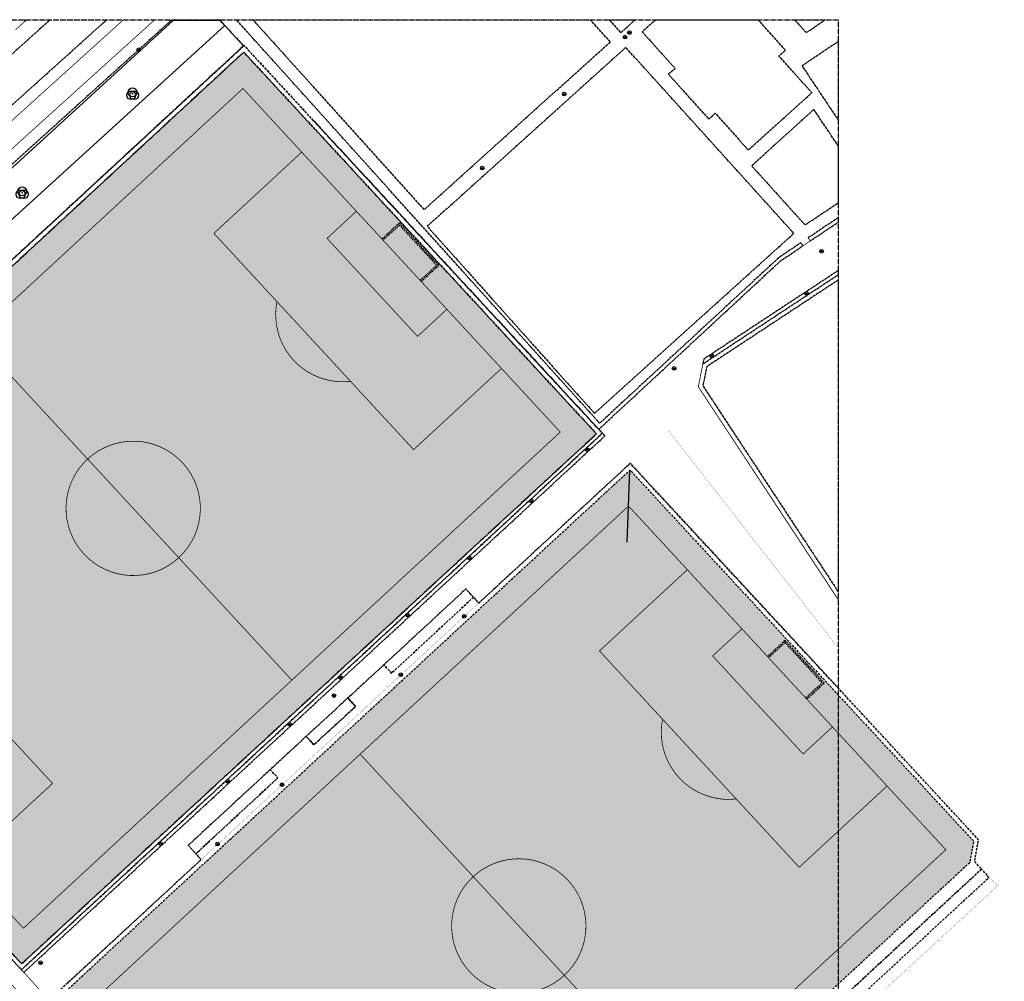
# Model space of a CAD drawing. Header units: millimetres. Extents: x 164440972 to 164699268, y 418448482 to 418717188.
# Tile 4 of 4: x 164564569 to 164699268, y 418585705 to 418717188. Entities that reach past the tile are written whole.
import ezdxf

# ---------------------------------------------------------------- set-up
doc = ezdxf.new("R2010")
doc.units = ezdxf.units.MM
doc.header["$LTSCALE"] = 100
doc.linetypes.add('HIDDEN', pattern=[9.525, 6.35, -3.175])
doc.linetypes.add('HIDDEN2', pattern=[4.7625, 3.175, -1.5875])
doc.layers.get('Defpoints').update_dxf_attribs({"color": 6})
for name, color, linetype in [('AR', 7, 'Continuous'), ('BEGROEIDTERREINDEEL', 3, 'HIDDEN2'), ('ONBEGROEIDTERREINDEEL', 15, 'HIDDEN2'), ('PUT', 8, 'Continuous'), ('RASTERVERDELING', 8, 'HIDDEN'), ('SCHEIDING', 14, 'HIDDEN2'), ('T--L9041_VERHARDING_Sportveld', 255, 'Continuous'), ('VEGETATIEOBJECT', 92, 'Continuous'), ('WEGDEEL', 8, 'Continuous'), ('WEGINRICHTINGSELEMENT', 7, 'Continuous')]:
    doc.layers.add(name, color=color, linetype=linetype)
doc.layers.add('T--A9041_VERHARDING_Sportveld', color=92, linetype='Continuous', transparency=0.8)

# ---------------------------------------------------------------- blocks, each defined once
blk = doc.blocks.new('PUT')
at = {"flags": 128}
blk.add_lwpolyline([(-150, 0), (150, 0)], dxfattribs=at)
blk.add_circle((0, 0), 250)
blk.add_point((0, 0))
blk = doc.blocks.new('VEGETATIEOBJECT')
for centre in [(-200, -200), (0, 200), (200, -200)]:
    blk.add_circle(centre, 600)
blk.add_point((0, 0))

msp = doc.modelspace()

# ---------------------------------------------------------------- hatches: boundary and pattern name
at = {"layer": 'T--A9041_VERHARDING_Sportveld'}
h = msp.add_hatch(color=256, dxfattribs=at)
h.dxf.hatch_style = 1
h.paths.add_polyline_path([(164642992, 418661090), (164643484, 418660558), (164566581, 418589689), (164564846, 418588089), (164516647, 418640178), (164555957, 418676486), (164595227, 418712758)])
h.paths.add_polyline_path([(164569502, 418583079), (164572058, 418585440), (164609457, 418619983), (164628262, 418637347), (164648057, 418655613), (164695069, 418604863), (164694537, 418601924), (164655917, 418566299), (164617666, 418530955)])

# ---------------------------------------------------------------- linework, layer by layer
at = {"layer": 'AR'}
msp.add_line((164647671, 418645755), (164648057, 418655613), dxfattribs=at)
at = {"layer": 'BEGROEIDTERREINDEEL', "flags": 128}
for points in [[(164595198, 418713616), (164591946, 418717138), (164585352, 418717138), (164580853, 418713084), (164563508, 418697392), (164530274, 418667342), (164512118, 418651004), (164496117, 418636202), (164493275, 418633511), (164498198, 418628103), (164502821, 418623020), (164509071, 418628803), (164509196, 418628925), (164509311, 418629054), (164509418, 418629192), (164509515, 418629336), (164509602, 418629487), (164509678, 418629644), (164509743, 418629805), (164513052, 418637793), (164513903, 418639121), (164514595, 418639904), (164515687, 418640251), (164515724, 418640294), (164515766, 418640249), (164516206, 418640656), (164555516, 418676963), (164595198, 418713616)], [(164559310, 418701751), (164576434, 418717138), (164568692, 418717138), (164523193, 418676229), (164521293, 418674551), (164523071, 418672544), (164525938, 418675083), (164526376, 418674667), (164526428, 418674711), (164526483, 418674751), (164526541, 418674787), (164526601, 418674819), (164526664, 418674846), (164526734, 418674870), (164526805, 418674889), (164526878, 418674903), (164526952, 418674911), (164527026, 418674912), (164529161, 418674876), (164529225, 418674875), (164529294, 418674880), (164529364, 418674889), (164529433, 418674903), (164529500, 418674921), (164529567, 418674943), (164529646, 418674976), (164529723, 418675015), (164529797, 418675060), (164529866, 418675111), (164529932, 418675167), (164535020, 418679772), (164542694, 418686700), (164559310, 418701751)], [(164565178, 418717138), (164565360, 418717042), (164565466, 418717138), (164565178, 418717138)], [(164670621, 418717138), (164672169, 418715424), (164674714, 418717138), (164670621, 418717138)], [(164676575, 418699900), (164673201, 418704918), (164664713, 418697196), (164672009, 418689123), (164676575, 418692176), (164676575, 418699900)]]:
    msp.add_lwpolyline(points, dxfattribs=at)
at = {"layer": 'Defpoints'}
msp.add_lwpolyline([(164585593, 418717138), (164591946, 418717138), (164592629, 418716398)], dxfattribs=at)
at = {"layer": 'ONBEGROEIDTERREINDEEL', "flags": 128}
for points in [[(164591946, 418717138), (164595198, 418713616), (164595263, 418713676), (164603421, 418704852), (164604780, 418703382), (164643469, 418661532), (164643804, 418661192), (164645526, 418662787), (164668661, 418684214), (164671719, 418686267), (164671438, 418686688), (164668455, 418684683), (164643903, 418662001), (164594245, 418717138), (164591946, 418717138)], [(164645368, 418714152), (164642676, 418717138), (164596499, 418717138), (164619888, 418691205), (164645368, 418714152)], [(164645249, 418717138), (164646805, 418715410), (164648727, 418717138), (164645249, 418717138)], [(164649745, 418715524), (164654246, 418710499), (164653321, 418709721), (164658836, 418703591), (164659733, 418704389), (164664241, 418699371), (164672935, 418707204), (164668440, 418712230), (164669321, 418713018), (164665638, 418717138), (164651538, 418717138), (164649745, 418715524)], [(164676575, 418714212), (164671601, 418710877), (164676575, 418703418), (164676575, 418714212)], [(164604780, 418703382), (164603421, 418704852), (164595263, 418713676), (164595198, 418713616), (164555516, 418676963), (164516206, 418640656), (164515766, 418640249), (164515908, 418640095), (164523250, 418632166), (164564804, 418587290), (164567006, 418589322), (164644307, 418660668), (164643977, 418661012), (164643804, 418661192), (164643469, 418661532), (164604780, 418703382)], [(164643484, 418660558), (164642992, 418661090), (164595227, 418712758), (164555957, 418676486), (164516647, 418640178), (164564846, 418588089), (164566581, 418589689), (164643484, 418660558)], [(164642992, 418661090), (164643484, 418660558), (164566581, 418589689), (164564846, 418588089), (164516647, 418640178), (164555957, 418676486), (164595227, 418712758), (164642992, 418661090)], [(164670468, 418687977), (164647484, 418713390), (164620328, 418688930), (164643201, 418663357), (164670468, 418687977)], [(164676575, 418690138), (164672447, 418687365), (164672729, 418686944), (164676575, 418689526), (164676575, 418690138)], [(164676575, 418682904), (164658152, 418670774), (164658020, 418670121), (164676575, 418682339), (164676575, 418682904)], [(164676575, 418681608), (164658568, 418669747), (164658026, 418667146), (164676575, 418638920), (164676575, 418681608)], [(164644307, 418660668), (164567006, 418589322), (164564804, 418587290), (164565138, 418586929), (164567328, 418588950), (164644640, 418660291), (164644307, 418660668)], [(164626647, 418638216), (164615454, 418627838), (164614388, 418628968), (164609467, 418624442), (164610516, 418623275), (164604819, 418618053), (164603770, 418619196), (164598843, 418614640), (164599886, 418613511), (164588664, 418603146), (164589393, 418602336), (164571133, 418585458), (164568592, 418583110), (164614987, 418532924), (164617532, 418530171), (164618368, 418529267), (164620686, 418531404), (164657055, 418564927), (164656507, 418565531), (164656364, 418565689), (164656460, 418565777), (164656603, 418565619), (164658594, 418567460), (164658454, 418567613), (164658550, 418567701), (164659254, 418566928), (164696160, 418601052), (164695409, 418601876), (164695195, 418602111), (164695743, 418605061), (164648086, 418656513), (164627368, 418637415), (164626647, 418638216)], [(164569502, 418583079), (164572058, 418585440), (164609457, 418619983), (164628262, 418637347), (164648057, 418655613), (164695069, 418604863), (164694537, 418601924), (164655917, 418566299), (164617666, 418530955), (164569502, 418583079)], [(164626647, 418638216), (164625619, 418639358), (164614388, 418628968), (164615454, 418627838), (164626647, 418638216)], [(164609467, 418624442), (164603770, 418619196), (164604819, 418618053), (164610516, 418623275), (164609467, 418624442)], [(164598843, 418614640), (164587629, 418604297), (164588664, 418603146), (164599886, 418613511), (164598843, 418614640)], [(164696160, 418601052), (164659254, 418566928), (164660261, 418565821), (164697132, 418599866), (164696972, 418600038), (164697034, 418600091), (164696160, 418601052)]]:
    msp.add_lwpolyline(points, dxfattribs=at)
at = {"layer": 'RASTERVERDELING', "flags": 128}
msp.add_lwpolyline([(164676575, 418517138), (164676575, 418717138), (164476575, 418717138), (164476575, 418517138)], dxfattribs=at)
at = {"layer": 'SCHEIDING', "const_width": 25, "flags": 128}
for points in [[(164595198, 418713616), (164591946, 418717138)], [(164644209, 418660615), (164643678, 418661156), (164604627, 418703405), (164595270, 418713538), (164516622, 418640969), (164515762, 418640175), (164564705, 418587294)], [(164658069, 418670112), (164676575, 418682292)], [(164676575, 418637957), (164657450, 418667010), (164658069, 418670112)], [(164644209, 418660615), (164611363, 418630333), (164608287, 418627500), (164600757, 418620553), (164597691, 418617699), (164564705, 418587294)], [(164587549, 418604309), (164625620, 418639418), (164627414, 418637535), (164648139, 418656645), (164695814, 418605070), (164695251, 418602108), (164698342, 418598741)], [(164587549, 418604309), (164625620, 418639418), (164627414, 418637535), (164648139, 418656645), (164695814, 418605070), (164695251, 418602108), (164698342, 418598741)], [(164589393, 418602336), (164627368, 418637415)], [(164587549, 418604309), (164589348, 418602343), (164568799, 418583471), (164568460, 418583160), (164617487, 418530130), (164620379, 418527002)], [(164699255, 418598864), (164698490, 418598876), (164698342, 418598741), (164679566, 418581506), (164675903, 418578129), (164647642, 418552068), (164620379, 418527002), (164613715, 418520876), (164613577, 418520746), (164613430, 418520625), (164613276, 418520515), (164613115, 418520414), (164612948, 418520325), (164612775, 418520247), (164612597, 418520180), (164612415, 418520126), (164612230, 418520083), (164612043, 418520053), (164611854, 418520035), (164611664, 418520030), (164611475, 418520037), (164611286, 418520057), (164611099, 418520090), (164610915, 418520134), (164610733, 418520191), (164610557, 418520259), (164610385, 418520340), (164610218, 418520431), (164610058, 418520533), (164609905, 418520646), (164609760, 418520768), (164609624, 418520900), (164609496, 418521040), (164606069, 418524628)]]:
    msp.add_lwpolyline(points, dxfattribs=at)
at = {"layer": 'T--L9041_VERHARDING_Sportveld', "const_width": 100}
for points in [[(164565082, 418592959), (164638518, 418660800), (164595114, 418707785), (164521677, 418639944)], [(164630478, 418669504), (164618460, 418658402), (164591137, 418687979), (164603155, 418699081)], [(164623007, 418677592), (164618999, 418673889), (164606619, 418687291), (164610626, 418690993)], [(164617831, 418535859), (164691268, 418603699), (164647864, 418650684), (164574427, 418582843)], [(164557041, 418601663), (164569059, 418612765), (164541736, 418642342), (164529718, 418631240)], [(164683228, 418612403), (164671210, 418601301), (164643887, 418630878), (164655904, 418641980)], [(164675756, 418620491), (164671749, 418616789), (164659368, 418630190), (164663376, 418633892)]]:
    msp.add_lwpolyline(points, close=True, dxfattribs=at)
at = {"layer": 'T--L9041_VERHARDING_Sportveld', "linetype": 'HIDDEN2', "ltscale": 0.7}
for points in [[(164619495, 418681392), (164621891, 418683606), (164616533, 418689406), (164614137, 418687192)], [(164619360, 418681539), (164621609, 418683617), (164616522, 418689123), (164614273, 418687046)], [(164672245, 418624292), (164674641, 418626505), (164669283, 418632305), (164666887, 418630092)], [(164672109, 418624438), (164674359, 418626516), (164669272, 418632022), (164667023, 418629945)]]:
    msp.add_lwpolyline(points, dxfattribs=at)
at = {"layer": 'T--L9041_VERHARDING_Sportveld', "const_width": 100}
for points in [[(164609834, 418667740, -0.5079775), (164599763, 418678641)], [(164573863, 418657121, -1), (164586333, 418643623)], [(164573863, 418657121, 1), (164586333, 418643623)], [(164662583, 418610639, -0.5079775), (164652513, 418621540)], [(164626613, 418600021, -1), (164639083, 418586522)], [(164626613, 418600021, 1), (164639083, 418586522)]]:
    msp.add_lwpolyline(points, format="xyb", dxfattribs=at)
for points in [[(164601800, 418626880), (164558396, 418673864)], [(164654550, 418569779), (164611146, 418616763)]]:
    msp.add_lwpolyline(points, dxfattribs=at)
at = {"layer": 'VEGETATIEOBJECT'}
msp.add_lwpolyline([(164585593, 418717138), (164493886, 418633326), (164503432, 418622812), (164508354, 418627184, 0.1734274), (164512055, 418633941, -0.1589811), (164520786, 418651003), (164592629, 418716398)], format="xyb", dxfattribs=at)
at = {"layer": 'WEGDEEL', "const_width": 100, "flags": 128}
for points in [[(164579672, 418714139), (164583001, 418717138), (164578715, 418717138), (164577305, 418715868), (164560179, 418700383), (164536133, 418678671), (164533092, 418675892), (164510751, 418655745), (164500788, 418646588), (164493101, 418639428), (164495063, 418637372), (164509148, 418650406), (164512270, 418653246), (164529670, 418668952), (164562526, 418698644), (164579672, 418714139)], [(164583001, 418717138), (164579672, 418714139), (164562526, 418698644), (164529670, 418668952), (164512270, 418653246), (164509148, 418650406), (164495063, 418637372), (164496117, 418636202), (164512118, 418651004), (164530274, 418667342), (164563508, 418697392), (164580853, 418713084), (164585352, 418717138), (164583001, 418717138)], [(164523193, 418676229), (164568692, 418717138), (164565466, 418717138)], [(164564008, 418715822), (164565360, 418717042), (164565178, 418717138), (164535532, 418717138)], [(164576434, 418717138), (164559310, 418701751)], [(164560179, 418700383), (164577305, 418715868), (164578715, 418717138), (164576434, 418717138)], [(164565466, 418717138), (164565360, 418717042), (164564008, 418715822)], [(164594245, 418717138), (164643903, 418662001), (164668455, 418684683), (164671438, 418686688), (164671719, 418686267), (164672729, 418686944), (164672447, 418687365), (164676575, 418690138), (164676575, 418717138), (164594245, 418717138)], [(164645368, 418714152), (164619888, 418691205), (164596499, 418717138), (164642676, 418717138), (164645368, 418714152)], [(164648727, 418717138), (164646805, 418715410), (164645249, 418717138), (164648727, 418717138)], [(164649745, 418715524), (164651538, 418717138), (164665638, 418717138), (164669321, 418713018), (164668440, 418712230), (164672935, 418707204), (164664241, 418699371), (164659733, 418704389), (164658836, 418703591), (164653321, 418709721), (164654246, 418710499), (164649745, 418715524)], [(164674714, 418717138), (164672169, 418715424), (164670621, 418717138), (164674714, 418717138)], [(164676575, 418703418), (164671601, 418710877), (164676575, 418714212), (164676575, 418703418)], [(164670468, 418687977), (164643201, 418663357), (164620328, 418688930), (164647484, 418713390), (164670468, 418687977)], [(164676575, 418692176), (164672009, 418689123), (164664713, 418697196), (164673201, 418704918), (164676575, 418699900), (164676575, 418692176)], [(164657397, 418667000), (164658020, 418670121), (164658152, 418670774), (164676575, 418682904), (164676575, 418689526), (164672729, 418686944), (164671719, 418686267), (164668661, 418684214), (164645526, 418662787), (164643804, 418661192), (164643977, 418661012), (164644307, 418660668), (164644640, 418660291), (164567328, 418588950), (164565138, 418586929), (164568592, 418583110)], [(164676575, 418682339), (164658020, 418670121), (164657397, 418667000), (164676575, 418637821), (164676575, 418682339)], [(164676575, 418638920), (164658026, 418667146), (164658568, 418669747), (164676575, 418681608), (164676575, 418638920)], [(164676575, 418578749), (164676575, 418637821), (164657397, 418667000)], [(164571133, 418585458), (164589393, 418602336), (164588664, 418603146), (164587629, 418604297), (164598843, 418614640), (164603770, 418619196), (164609467, 418624442), (164614388, 418628968), (164625619, 418639358), (164626647, 418638216), (164627368, 418637415), (164648086, 418656513), (164676575, 418625755), (164676575, 418580885)], [(164565138, 418586929), (164564804, 418587290), (164523250, 418632166), (164523210, 418632129), (164521542, 418630585), (164522800, 418629225), (164564375, 418584260), (164551472, 418572338), (164553472, 418570175), (164566354, 418582104), (164613329, 418531339), (164614987, 418532924), (164568592, 418583110), (164565138, 418586929)]]:
    msp.add_lwpolyline(points, dxfattribs=at)
at = {"layer": 'WEGINRICHTINGSELEMENT', "const_width": 25, "flags": 128}
msp.add_lwpolyline([(164653274, 418661060), (164676575, 418631252)], dxfattribs=at)

# ---------------------------------------------------------------- block references
at = {"layer": 'PUT'}
for p in [(164647988, 418715428), (164647379, 418714821), (164580855, 418713081), (164639059, 418707023), (164627838, 418696903), (164674270, 418685525), (164672219, 418679765), (164659245, 418671214), (164654101, 418669508), (164642212, 418658402), (164634576, 418651366), (164626099, 418643570), (164617614, 418635774), (164625387, 418635621), (164616698, 418627631), (164608456, 418627239), (164607563, 418624778), (164601503, 418620823), (164593043, 418613035), (164600455, 418612589), (164583848, 418604534), (164591645, 418604460), (164567418, 418588236)]:
    msp.add_blockref('PUT', p, dxfattribs=at)
at = {"layer": 'VEGETATIEOBJECT'}
for p in [(164580018, 418707055), (164564908, 418693519)]:
    msp.add_blockref('VEGETATIEOBJECT', p, dxfattribs=at)

doc.saveas('drawing.dxf')
